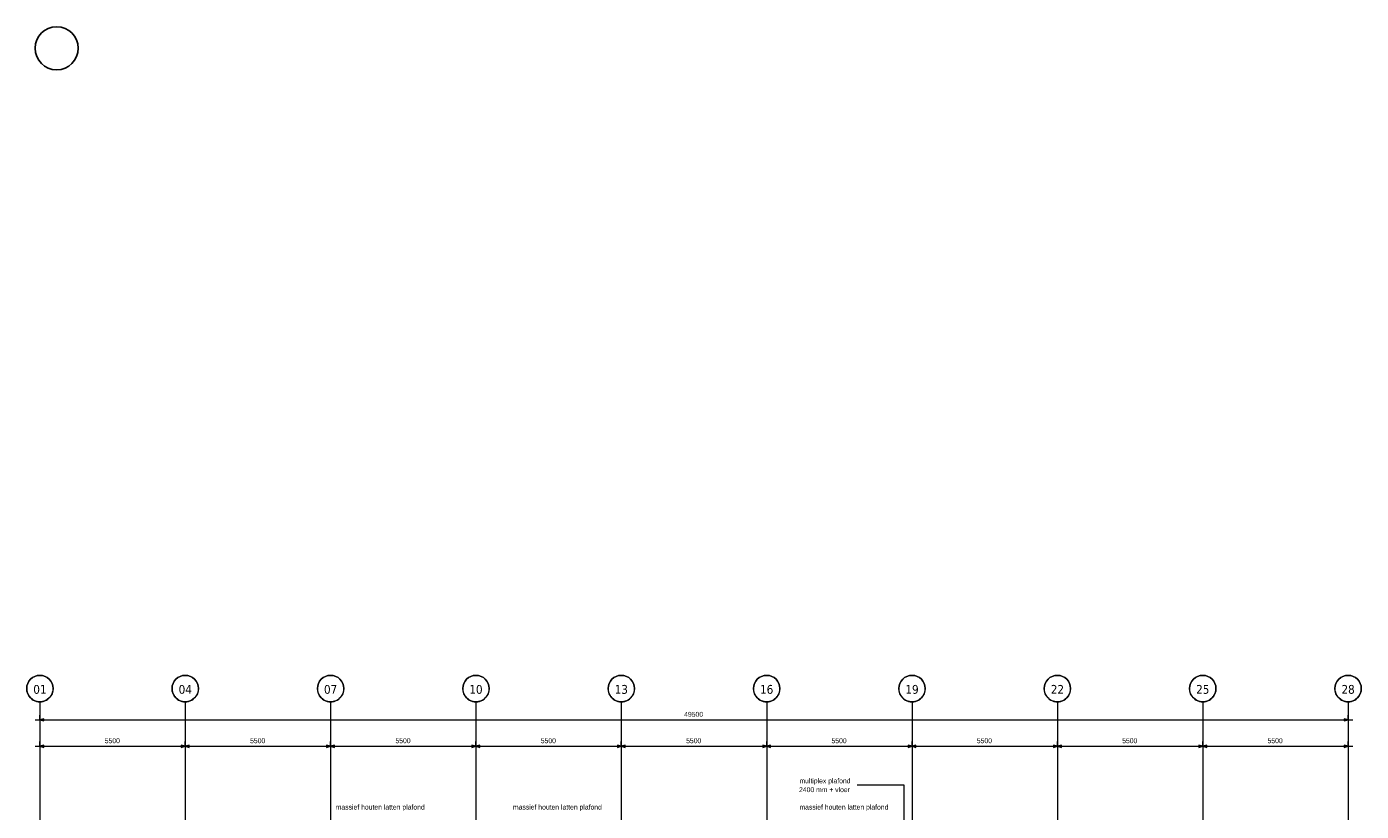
# Model space of a CAD drawing. Header units: millimetres. Extents: x 3625 to 132892, y -52547 to 67182.
# Tile 255 of 256: x 32525 to 83025, y 37482 to 67182. Entities that reach past the tile are written whole.
import ezdxf

# ---------------------------------------------------------------- set-up
doc = ezdxf.new("R2010")
doc.units = ezdxf.units.MM
doc.linetypes.add('stramien', pattern=[22.225, 12.7, -3.175, 3.175, -3.175])
for name, color, linetype, lineweight in [('A-ANNO-DIMS', 1, 'Continuous', 18), ('A-ANNO-DIMS-100', 1, 'Continuous', 18), ('A-CLNG-IDEN', 6, 'Continuous', 18), ('S-GRID', 1, 'Continuous', 18)]:
    doc.layers.add(name, color=color, linetype=linetype, lineweight=lineweight)
doc.layers.add('BL$9----', color=1, linetype='Continuous')
doc.styles.add('Frutiger_3', font='txt', dxfattribs={"height": 186.571782})
doc.styles.add('Tahoma', font='TAHOMA.TTF', dxfattribs={"height": 333.256173})
doc.dimstyles.new('00_KU_2_5mm_-_pijl', dxfattribs={"dimscale": 304.8, "dimtxt": 250, "dimasz": 0.492126, "dimexe": 0.590551, "dimexo": 0.0625, "dimgap": 0.164042, "dimtad": 1, "dimdec": 0, "dimzin": 0, "dimdsep": 46, "dimtxsty": 'Frutiger_3', "dimsah": 1, "dimcen": 0.09, "dimdle": 0.590551, "dimazin": 0, "dimtfac": 1, "dimtdec": 0, "dimtix": 1, "dimtmove": 0, "dimatfit": 3, "dimfxl": 0.590551, "dimfxlon": 1, "dimtvp": 1, "dimtolj": 1, "dimtzin": 0, "dimarcsym": 2})

# ---------------------------------------------------------------- blocks, each defined once
blk = doc.blocks.new('Grid - 5 mm-3639987-Plotview plafond begane grond - 1 op 100')
at = {"layer": 'S-GRID'}
blk.add_circle((0, 0), 5, dxfattribs=at)
for start, end in [(360, 180), (180, 360)]:
    blk.add_arc((0, 0), 5, start, end, dxfattribs=at)
blk = doc.blocks.new('DIMBLOCK1-Plotview plafond begane grond - 1 op 100')
at = {"layer": 'A-ANNO-DIMS-100', "transparency": 16777216}
for points in [[(33025, 40943), (33175, 40903), (33175, 40984)], [(82525, 40943), (82375, 40984), (82375, 40903)]]:
    blk.add_hatch(color=256, dxfattribs=at).paths.add_polyline_path(points, flags=0)
for p, q in [((32845, 40943), (82705, 40943)), ((33025, 41123), (33025, 40763)), ((33025, 40943), (33025, 41123)), ((33175, 40984), (33025, 40943)), ((33025, 40943), (33175, 40903)), ((33175, 40903), (33175, 40984)), ((82525, 40943), (82375, 40984)), ((82375, 40984), (82375, 40903)), ((82375, 40903), (82525, 40943)), ((82525, 41123), (82525, 40763)), ((82525, 40943), (82525, 41123))]:
    blk.add_line(p, q, dxfattribs=at)
at = {"layer": 'A-ANNO-DIMS-100', "color": 0, "transparency": 16777216, "insert": (57403, 41247), "char_height": 186.6, "width": 892.41, "attachment_point": 1, "line_spacing_factor": 1.017696, "style": 'Frutiger_3'}
blk.add_mtext('49500', dxfattribs=at)
blk = doc.blocks.new('DIMBLOCK2-Plotview plafond begane grond - 1 op 100')
at = {"layer": 'A-ANNO-DIMS-100', "transparency": 16777216}
for points in [[(33025, 39943), (33175, 39903), (33175, 39984)], [(38525, 39943), (38375, 39984), (38375, 39903)], [(38525, 39943), (38675, 39903), (38675, 39984)]]:
    blk.add_hatch(color=256, dxfattribs=at).paths.add_polyline_path(points, flags=0)
for p, q in [((32845, 39943), (38525, 39943)), ((33025, 40123), (33025, 39763)), ((33025, 39943), (33025, 40123)), ((33175, 39984), (33025, 39943)), ((33025, 39943), (33175, 39903)), ((33175, 39903), (33175, 39984)), ((38525, 39943), (38375, 39984)), ((38375, 39984), (38375, 39903)), ((38375, 39903), (38525, 39943)), ((38525, 40123), (38525, 39763)), ((38525, 39943), (38525, 40123)), ((38675, 39984), (38525, 39943)), ((38525, 39943), (38675, 39903)), ((38675, 39903), (38675, 39984))]:
    blk.add_line(p, q, dxfattribs=at)
at = {"layer": 'A-ANNO-DIMS-100', "color": 0, "transparency": 16777216, "insert": (35478, 40247), "char_height": 186.6, "width": 713.92, "attachment_point": 1, "line_spacing_factor": 1.017696, "style": 'Frutiger_3'}
blk.add_mtext('5500', dxfattribs=at)
blk = doc.blocks.new('DIMBLOCK3-Plotview plafond begane grond - 1 op 100')
at = {"layer": 'A-ANNO-DIMS-100', "transparency": 16777216}
for points in [[(38525, 39943), (38375, 39984), (38375, 39903)], [(38525, 39943), (38675, 39903), (38675, 39984)], [(44025, 39943), (43875, 39984), (43875, 39903)], [(44025, 39943), (44175, 39903), (44175, 39984)]]:
    blk.add_hatch(color=256, dxfattribs=at).paths.add_polyline_path(points, flags=0)
for p, q in [((38525, 39943), (38375, 39984)), ((38375, 39984), (38375, 39903)), ((38375, 39903), (38525, 39943)), ((38525, 40123), (38525, 39763)), ((38525, 39943), (38525, 40123)), ((38675, 39984), (38525, 39943)), ((38525, 39943), (44025, 39943)), ((38525, 39943), (38675, 39903)), ((38675, 39903), (38675, 39984)), ((44025, 39943), (43875, 39984)), ((43875, 39984), (43875, 39903)), ((43875, 39903), (44025, 39943)), ((44025, 40123), (44025, 39763)), ((44025, 39943), (44025, 40123)), ((44175, 39984), (44025, 39943)), ((44025, 39943), (44175, 39903)), ((44175, 39903), (44175, 39984))]:
    blk.add_line(p, q, dxfattribs=at)
at = {"layer": 'A-ANNO-DIMS-100', "color": 0, "transparency": 16777216, "insert": (40978, 40247), "char_height": 186.6, "width": 713.92, "attachment_point": 1, "line_spacing_factor": 1.017696, "style": 'Frutiger_3'}
blk.add_mtext('5500', dxfattribs=at)
blk = doc.blocks.new('DIMBLOCK4-Plotview plafond begane grond - 1 op 100')
at = {"layer": 'A-ANNO-DIMS-100', "transparency": 16777216}
for points in [[(44025, 39943), (43875, 39984), (43875, 39903)], [(44025, 39943), (44175, 39903), (44175, 39984)], [(49525, 39943), (49375, 39984), (49375, 39903)], [(49525, 39943), (49675, 39903), (49675, 39984)]]:
    blk.add_hatch(color=256, dxfattribs=at).paths.add_polyline_path(points, flags=0)
for p, q in [((44025, 39943), (43875, 39984)), ((43875, 39984), (43875, 39903)), ((43875, 39903), (44025, 39943)), ((44025, 40123), (44025, 39763)), ((44025, 39943), (44025, 40123)), ((44175, 39984), (44025, 39943)), ((44025, 39943), (49525, 39943)), ((44025, 39943), (44175, 39903)), ((44175, 39903), (44175, 39984)), ((49525, 39943), (49375, 39984)), ((49375, 39984), (49375, 39903)), ((49375, 39903), (49525, 39943)), ((49525, 40123), (49525, 39763)), ((49525, 39943), (49525, 40123)), ((49675, 39984), (49525, 39943)), ((49525, 39943), (49675, 39903)), ((49675, 39903), (49675, 39984))]:
    blk.add_line(p, q, dxfattribs=at)
at = {"layer": 'A-ANNO-DIMS-100', "color": 0, "transparency": 16777216, "insert": (46478, 40247), "char_height": 186.6, "width": 713.92, "attachment_point": 1, "line_spacing_factor": 1.017696, "style": 'Frutiger_3'}
blk.add_mtext('5500', dxfattribs=at)
blk = doc.blocks.new('DIMBLOCK5-Plotview plafond begane grond - 1 op 100')
at = {"layer": 'A-ANNO-DIMS-100', "transparency": 16777216}
for points in [[(49525, 39943), (49375, 39984), (49375, 39903)], [(49525, 39943), (49675, 39903), (49675, 39984)], [(55025, 39943), (54875, 39984), (54875, 39903)], [(55025, 39943), (55175, 39903), (55175, 39984)]]:
    blk.add_hatch(color=256, dxfattribs=at).paths.add_polyline_path(points, flags=0)
for p, q in [((49525, 39943), (49375, 39984)), ((49375, 39984), (49375, 39903)), ((49375, 39903), (49525, 39943)), ((49525, 40123), (49525, 39763)), ((49525, 39943), (49525, 40123)), ((49675, 39984), (49525, 39943)), ((49525, 39943), (55025, 39943)), ((49525, 39943), (49675, 39903)), ((49675, 39903), (49675, 39984)), ((55025, 39943), (54875, 39984)), ((54875, 39984), (54875, 39903)), ((54875, 39903), (55025, 39943)), ((55025, 40123), (55025, 39763)), ((55025, 39943), (55025, 40123)), ((55175, 39984), (55025, 39943)), ((55025, 39943), (55175, 39903)), ((55175, 39903), (55175, 39984))]:
    blk.add_line(p, q, dxfattribs=at)
at = {"layer": 'A-ANNO-DIMS-100', "color": 0, "transparency": 16777216, "insert": (51978, 40247), "char_height": 186.6, "width": 713.92, "attachment_point": 1, "line_spacing_factor": 1.017696, "style": 'Frutiger_3'}
blk.add_mtext('5500', dxfattribs=at)
blk = doc.blocks.new('DIMBLOCK6-Plotview plafond begane grond - 1 op 100')
at = {"layer": 'A-ANNO-DIMS-100', "transparency": 16777216}
for points in [[(55025, 39943), (54875, 39984), (54875, 39903)], [(55025, 39943), (55175, 39903), (55175, 39984)], [(60525, 39943), (60375, 39984), (60375, 39903)], [(60525, 39943), (60675, 39903), (60675, 39984)]]:
    blk.add_hatch(color=256, dxfattribs=at).paths.add_polyline_path(points, flags=0)
for p, q in [((55025, 39943), (54875, 39984)), ((54875, 39984), (54875, 39903)), ((54875, 39903), (55025, 39943)), ((55025, 40123), (55025, 39763)), ((55025, 39943), (55025, 40123)), ((55175, 39984), (55025, 39943)), ((55025, 39943), (60525, 39943)), ((55025, 39943), (55175, 39903)), ((55175, 39903), (55175, 39984)), ((60525, 39943), (60375, 39984)), ((60375, 39984), (60375, 39903)), ((60375, 39903), (60525, 39943)), ((60525, 40123), (60525, 39763)), ((60525, 39943), (60525, 40123)), ((60675, 39984), (60525, 39943)), ((60525, 39943), (60675, 39903)), ((60675, 39903), (60675, 39984))]:
    blk.add_line(p, q, dxfattribs=at)
at = {"layer": 'A-ANNO-DIMS-100', "color": 0, "transparency": 16777216, "insert": (57478, 40247), "char_height": 186.6, "width": 713.92, "attachment_point": 1, "line_spacing_factor": 1.017696, "style": 'Frutiger_3'}
blk.add_mtext('5500', dxfattribs=at)
blk = doc.blocks.new('DIMBLOCK7-Plotview plafond begane grond - 1 op 100')
at = {"layer": 'A-ANNO-DIMS-100', "transparency": 16777216}
for points in [[(60525, 39943), (60375, 39984), (60375, 39903)], [(60525, 39943), (60675, 39903), (60675, 39984)], [(66025, 39943), (65875, 39984), (65875, 39903)], [(66025, 39943), (66175, 39903), (66175, 39984)]]:
    blk.add_hatch(color=256, dxfattribs=at).paths.add_polyline_path(points, flags=0)
for p, q in [((60525, 39943), (60375, 39984)), ((60375, 39984), (60375, 39903)), ((60375, 39903), (60525, 39943)), ((60525, 40123), (60525, 39763)), ((60525, 39943), (60525, 40123)), ((60675, 39984), (60525, 39943)), ((60525, 39943), (66025, 39943)), ((60525, 39943), (60675, 39903)), ((60675, 39903), (60675, 39984)), ((66025, 39943), (65875, 39984)), ((65875, 39984), (65875, 39903)), ((65875, 39903), (66025, 39943)), ((66025, 40123), (66025, 39763)), ((66025, 39943), (66025, 40123)), ((66175, 39984), (66025, 39943)), ((66025, 39943), (66175, 39903)), ((66175, 39903), (66175, 39984))]:
    blk.add_line(p, q, dxfattribs=at)
at = {"layer": 'A-ANNO-DIMS-100', "color": 0, "transparency": 16777216, "insert": (62978, 40247), "char_height": 186.6, "width": 713.92, "attachment_point": 1, "line_spacing_factor": 1.017696, "style": 'Frutiger_3'}
blk.add_mtext('5500', dxfattribs=at)
blk = doc.blocks.new('DIMBLOCK8-Plotview plafond begane grond - 1 op 100')
at = {"layer": 'A-ANNO-DIMS-100', "transparency": 16777216}
for points in [[(66025, 39943), (65875, 39984), (65875, 39903)], [(66025, 39943), (66175, 39903), (66175, 39984)], [(71525, 39943), (71375, 39984), (71375, 39903)], [(71525, 39943), (71675, 39903), (71675, 39984)]]:
    blk.add_hatch(color=256, dxfattribs=at).paths.add_polyline_path(points, flags=0)
for p, q in [((66025, 39943), (65875, 39984)), ((65875, 39984), (65875, 39903)), ((65875, 39903), (66025, 39943)), ((66025, 40123), (66025, 39763)), ((66025, 39943), (66025, 40123)), ((66175, 39984), (66025, 39943)), ((66025, 39943), (71525, 39943)), ((66025, 39943), (66175, 39903)), ((66175, 39903), (66175, 39984)), ((71525, 39943), (71375, 39984)), ((71375, 39984), (71375, 39903)), ((71375, 39903), (71525, 39943)), ((71525, 40123), (71525, 39763)), ((71525, 39943), (71525, 40123)), ((71675, 39984), (71525, 39943)), ((71525, 39943), (71675, 39903)), ((71675, 39903), (71675, 39984))]:
    blk.add_line(p, q, dxfattribs=at)
at = {"layer": 'A-ANNO-DIMS-100', "color": 0, "transparency": 16777216, "insert": (68478, 40247), "char_height": 186.6, "width": 713.92, "attachment_point": 1, "line_spacing_factor": 1.017696, "style": 'Frutiger_3'}
blk.add_mtext('5500', dxfattribs=at)
blk = doc.blocks.new('DIMBLOCK9-Plotview plafond begane grond - 1 op 100')
at = {"layer": 'A-ANNO-DIMS-100', "transparency": 16777216}
for points in [[(71525, 39943), (71375, 39984), (71375, 39903)], [(71525, 39943), (71675, 39903), (71675, 39984)], [(77025, 39943), (76875, 39984), (76875, 39903)], [(77025, 39943), (77175, 39903), (77175, 39984)]]:
    blk.add_hatch(color=256, dxfattribs=at).paths.add_polyline_path(points, flags=0)
for p, q in [((71525, 39943), (71375, 39984)), ((71375, 39984), (71375, 39903)), ((71375, 39903), (71525, 39943)), ((71525, 40123), (71525, 39763)), ((71525, 39943), (71525, 40123)), ((71675, 39984), (71525, 39943)), ((71525, 39943), (77025, 39943)), ((71525, 39943), (71675, 39903)), ((71675, 39903), (71675, 39984)), ((77025, 39943), (76875, 39984)), ((76875, 39984), (76875, 39903)), ((76875, 39903), (77025, 39943)), ((77025, 40123), (77025, 39763)), ((77025, 39943), (77025, 40123)), ((77175, 39984), (77025, 39943)), ((77025, 39943), (77175, 39903)), ((77175, 39903), (77175, 39984))]:
    blk.add_line(p, q, dxfattribs=at)
at = {"layer": 'A-ANNO-DIMS-100', "color": 0, "transparency": 16777216, "insert": (73978, 40247), "char_height": 186.6, "width": 713.92, "attachment_point": 1, "line_spacing_factor": 1.017696, "style": 'Frutiger_3'}
blk.add_mtext('5500', dxfattribs=at)
blk = doc.blocks.new('DIMBLOCK10-Plotview plafond begane grond - 1 op 100')
at = {"layer": 'A-ANNO-DIMS-100', "transparency": 16777216}
for points in [[(77025, 39943), (76875, 39984), (76875, 39903)], [(77025, 39943), (77175, 39903), (77175, 39984)], [(82525, 39943), (82375, 39984), (82375, 39903)]]:
    blk.add_hatch(color=256, dxfattribs=at).paths.add_polyline_path(points, flags=0)
for p, q in [((77025, 39943), (76875, 39984)), ((76875, 39984), (76875, 39903)), ((76875, 39903), (77025, 39943)), ((77025, 40123), (77025, 39763)), ((77025, 39943), (77025, 40123)), ((77175, 39984), (77025, 39943)), ((77025, 39943), (82705, 39943)), ((77025, 39943), (77175, 39903)), ((77175, 39903), (77175, 39984)), ((82525, 39943), (82375, 39984)), ((82375, 39984), (82375, 39903)), ((82375, 39903), (82525, 39943)), ((82525, 40123), (82525, 39763)), ((82525, 39943), (82525, 40123))]:
    blk.add_line(p, q, dxfattribs=at)
at = {"layer": 'A-ANNO-DIMS-100', "color": 0, "transparency": 16777216, "insert": (79478, 40247), "char_height": 186.6, "width": 713.92, "attachment_point": 1, "line_spacing_factor": 1.017696, "style": 'Frutiger_3'}
blk.add_mtext('5500', dxfattribs=at)

msp = doc.modelspace()

# ---------------------------------------------------------------- linework, layer by layer
at = {"layer": 'A-CLNG-IDEN'}
for p, q in [((65733, 38467.2), (63945, 38467.2)), ((65733, 33467.1), (65733, 38467.2))]:
    msp.add_line(p, q, dxfattribs=at)
at = {"layer": 'BL$9----'}
msp.add_circle((33659.7, 66366.4), 815.7, dxfattribs=at)
at = {"layer": 'S-GRID', "linetype": 'stramien'}
for p, q in [((33025.2, 41627.6), (33025.2, -3246.7)), ((38525.2, 41627.6), (38525.2, -3246.7)), ((44025.2, 41627.6), (44025.2, -3246.7)), ((49525.2, 41627.6), (49525.2, -3246.7)), ((55025.2, 41627.6), (55025.2, -3246.7)), ((60525.2, 41627.6), (60525.2, -3246.7)), ((66025.2, 41627.6), (66025.2, -3246.7)), ((71525.2, 41627.6), (71525.2, -3246.7)), ((77025.2, 41627.6), (77025.2, -3246.7)), ((82525.2, 41627.6), (82525.2, -3246.7))]:
    msp.add_line(p, q, dxfattribs=at)

# ---------------------------------------------------------------- block references
at = {"layer": 'S-GRID', "xscale": 99.99999999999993, "yscale": 99.99999999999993, "zscale": 99.99999999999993, "rotation": 180}
for p in [(33025.2, 42127.6), (38525.2, 42127.6), (44025.2, 42127.6), (49525.2, 42127.6), (55025.2, 42127.6), (60525.2, 42127.6), (66025.2, 42127.6), (71525.2, 42127.6), (77025.2, 42127.6), (82525.2, 42127.6)]:
    msp.add_blockref('Grid - 5 mm-3639987-Plotview plafond begane grond - 1 op 100', p, dxfattribs=at)

# ---------------------------------------------------------------- texts
at = {"layer": 'A-CLNG-IDEN', "char_height": 186.572, "attachment_point": 1, "line_spacing_factor": 1.017696, "style": 'Frutiger_3'}
for s, insert, width in [('2400 mm + vloer', (61749.4, 38394.7), 2436), ('multiplex plafond', (61765, 38729.3), 2616), ('massief houten latten plafond', (44220.1, 37735.6), 4434), ('massief houten latten plafond', (50924.8, 37735.6), 4434), ('massief houten latten plafond', (61765, 37735.6), 4434)]:
    msp.add_mtext(s, dxfattribs=dict(at, insert=insert, width=width))

# ---------------------------------------------------------------- dimensions: what is measured, and where the dimension line sits
at = {"layer": 'A-ANNO-DIMS'}
for base, p1, p2, override, picture, middle in [((82525.2, 40943.5), (33025.2, 41123.5), (82525.2, 41123.5), {"dimpost": '<>', "dimfxl": 49500}, 'DIMBLOCK1-Plotview plafond begane grond - 1 op 100', (57775.2, 41090)), ((38525.2, 39943.5), (33025.2, 40123.5), (38525.2, 40123.5), {"dimpost": '<>', "dimfxl": 5500}, 'DIMBLOCK2-Plotview plafond begane grond - 1 op 100', (35775.2, 40090)), ((44025.2, 39943.5), (38525.2, 40123.5), (44025.2, 40123.5), {"dimpost": '<>', "dimfxl": 5500}, 'DIMBLOCK3-Plotview plafond begane grond - 1 op 100', (41275.2, 40090)), ((49525.2, 39943.5), (44025.2, 40123.5), (49525.2, 40123.5), {"dimpost": '<>', "dimfxl": 5500}, 'DIMBLOCK4-Plotview plafond begane grond - 1 op 100', (46775.2, 40090)), ((55025.2, 39943.5), (49525.2, 40123.5), (55025.2, 40123.5), {"dimpost": '<>', "dimfxl": 5500}, 'DIMBLOCK5-Plotview plafond begane grond - 1 op 100', (52275.2, 40090)), ((60525.2, 39943.5), (55025.2, 40123.5), (60525.2, 40123.5), {"dimpost": '<>', "dimfxl": 5500}, 'DIMBLOCK6-Plotview plafond begane grond - 1 op 100', (57775.2, 40090)), ((66025.2, 39943.5), (60525.2, 40123.5), (66025.2, 40123.5), {"dimpost": '<>', "dimfxl": 5500}, 'DIMBLOCK7-Plotview plafond begane grond - 1 op 100', (63275.2, 40090)), ((71525.2, 39943.5), (66025.2, 40123.5), (71525.2, 40123.5), {"dimpost": '<>', "dimfxl": 5500}, 'DIMBLOCK8-Plotview plafond begane grond - 1 op 100', (68775.2, 40090)), ((77025.2, 39943.5), (71525.2, 40123.5), (77025.2, 40123.5), {"dimpost": '<>', "dimfxl": 5500}, 'DIMBLOCK9-Plotview plafond begane grond - 1 op 100', (74275.2, 40090)), ((82525.2, 39943.5), (77025.2, 40123.5), (82525.2, 40123.5), {"dimpost": '<>', "dimfxl": 5500}, 'DIMBLOCK10-Plotview plafond begane grond - 1 op 100', (79775.2, 40090))]:
    dim = msp.add_linear_dim(base=base, p1=p1, p2=p2, dimstyle='00_KU_2_5mm_-_pijl', override=override, dxfattribs=at)
    dim.commit()
    dim.dimension.update_dxf_attribs({"geometry": picture, "text_midpoint": middle})

# ---------------------------------------------------------------- next in the draw order: texts
at = {"layer": 'S-GRID', "char_height": 333.26, "width": 604.77, "attachment_point": 2, "line_spacing_factor": 1.000232, "style": 'Tahoma', "bg_fill": 3, "box_fill_scale": 1.25, "bg_fill_color": 0, "bg_fill_transparency": 0}
for s, insert in [('01', (33025.4, 42264.5)), ('04', (38525.4, 42264.5)), ('07', (44025.4, 42264.5)), ('10', (49525.4, 42264.5)), ('13', (55025.4, 42264.5)), ('16', (60525.4, 42264.5)), ('19', (66025.4, 42264.5)), ('22', (71525.4, 42264.5)), ('25', (77025.4, 42264.5)), ('28', (82525.4, 42264.5))]:
    msp.add_mtext(s, dxfattribs=dict(at, insert=insert))

doc.saveas('drawing.dxf')
